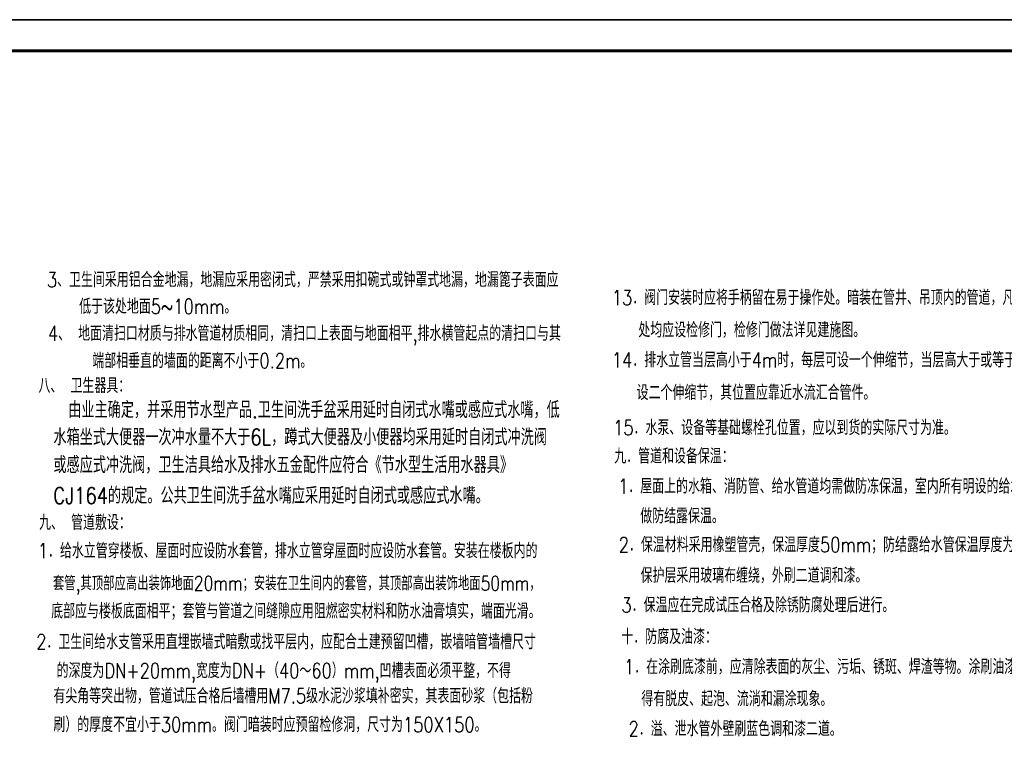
# Model space of a CAD drawing. Extents: x 687841 to 771941, y 252015 to 732780.
# Tile 98 of 99: x 711359 to 743030, y 678785 to 702065. Entities that reach past the tile are written whole.
import ezdxf

# ---------------------------------------------------------------- set-up
doc = ezdxf.new("R2010")
doc.units = 0
doc.header["$LTSCALE"] = 1000
doc.header["$MEASUREMENT"] = 0
doc.layers.get('0').update_dxf_attribs({"linetype": 'CONTINUOUS'})
doc.layers.add('PUB_TITLE', color=4, linetype='CONTINUOUS')
doc.styles.add('DIM', font='simplex.shx', dxfattribs={"width": 0.8, "bigfont": 'hztxt.shx'})
doc.styles.add('R1', font='simplex.shx', dxfattribs={"width": 0.8, "height": 300, "bigfont": 'hztxt.shx'})

# ---------------------------------------------------------------- blocks, each defined once
blk = doc.blocks.new('wrtgtg')
at = {"layer": 'PUB_TITLE'}
blk.add_line((-75296, 53559), (8804, 53559), dxfattribs=at)
blk.add_lwpolyline([(-75296, -5841), (8804, -5841), (8804, 53559), (-75296, 53559)], close=True, dxfattribs=at)
at = {"layer": 'PUB_TITLE', "const_width": 100}
blk.add_lwpolyline([(-72796, -4841), (7804, -4841), (7804, 52559), (-72796, 52559)], close=True, dxfattribs=at)

msp = doc.modelspace()

# ---------------------------------------------------------------- block references
msp.add_blockref('wrtgtg', (763136.5, 648506.3))

# ---------------------------------------------------------------- texts
at = {"width": 0.8}
for s, height, style, p in [('3、卫生间采用铝合金地漏，地漏应采用密闭式，严禁采用扣碗式或钟罩式地漏，地漏篦子表面应', 480, 'DIM', (712233.8, 693459.6)), ('本工程主体地上3层，框架结构，建筑高度11.40米，建筑面积为1791平方米,基底面积735.0', 480, 'DIM', (692953.3, 693218.6)), ('13．阀门安装时应将手柄留在易于操作处。暗装在管井、吊顶内的管道，凡设阀门及检查口', 480, 'DIM', (730406.4, 692884.2)), ('低于该处地面5~10mm。', 480, 'DIM', (713272, 692599.5)), ('处均应设检修门，检修门做法详见建施图。 ', 480, 'DIM', (731258.9, 691843.3)), ('4、 地面清扫口材质与排水管道材质相同，清扫口上表面与地面相平,排水横管起点的清扫口与其', 480, 'DIM', (712264, 691732.3)), ('     端部相垂直的墙面的距离不小于0.2m。', 480, 'DIM', (712264, 690853)), ('14．排水立管当层高小于4m时，每层可设一个伸缩节，当层高大于或等于4m时，每层', 480, 'DIM', (730406.4, 690878.6)), ('八、 卫生器具：', 480, 'DIM', (711963, 690052.3)), ('设二个伸缩节，其位置应靠近水流汇合管件。', 480, 'DIM', (731203.5, 689829.5)), ('    由业主确定，并采用节水型产品.卫生间洗手盆采用延时自闭式水嘴或感应式水嘴，低', 528, 'R1', (711661.7, 689249.7)), ('15．水泵、设备等基础螺栓孔位置，应以到货的实际尺寸为准。', 480, 'DIM', (730445.5, 688699.8)), ('水箱坐式大便器一次冲水量不大于6L，蹲式大便器及小便器均采用延时自闭式冲洗阀', 528, 'R1', (712443.1, 688371.8)), ('九．管道和设备保温：', 480, 'DIM', (730485.2, 687784.5)), ('或感应式冲洗阀，卫生洁具给水及排水五金配件应符合《节水型生活用水器具》', 528, 'R1', (712443.1, 687476.9)), ('1．屋面上的水箱、消防管、给水管道均需做防冻保温，室内所有明设的给水管及排水管均', 480, 'DIM', (730607, 686815.9)), ('CJ164的规定。公共卫生间洗手盆水嘴应采用延时自闭式或感应式水嘴。', 528, 'R1', (712443.1, 686490.6)), ('做防结露保温。', 480, 'DIM', (731321.2, 685857.8)), ('九、 管道敷设：', 480, 'DIM', (711981.3, 685648.3)), ('2．保温材料采用橡塑管壳，保温厚度50mm；防结露给水管保温厚度为20mm；', 480, 'DIM', (730627.1, 684933.1)), ('1．给水立管穿楼板、屋面时应设防水套管，排水立管穿屋面时应设防水套管。安装在楼板内的', 480, 'DIM', (711941.1, 684739)), ('保护层采用玻璃布缠绕，外刷二道调和漆。', 480, 'DIM', (731330.7, 683945.4)), ('套管,其顶部应高出装饰地面20mm；安装在卫生间内的套管，其顶部高出装饰地面50mm，', 456, 'DIM', (712427.2, 683703.9)), ('3．保温应在完成试压合格及除锈防腐处理后进行。', 480, 'DIM', (730715, 682993.7)), ('底部应与楼板底面相平；套管与管道之间缝隙应用阻燃密实材料和防水油膏填实，端面光滑。', 480, 'DIM', (712371.9, 682799.4)), ('十．防腐及油漆：', 480, 'DIM', (730715, 681974.2)), ('2．卫生间给水支管采用直埋嵌墙式暗敷或找平层内，应配合土建预留凹槽，嵌墙暗管墙槽尺寸', 480, 'DIM', (711890.1, 681811.2)), ('1．在涂刷底漆前，应清除表面的灰尘、污垢、锈斑、焊渣等物。涂刷油漆厚度应均匀，不', 480, 'DIM', (730796.7, 681007.9)), ('的深度为DN+20mm,宽度为DN+（40～60）mm,凹槽表面必须平整，不得', 480, 'DIM', (712546, 680883.3)), ('    根据建筑物使用性质及规范要求，本工程设计范围包括室内冷水给水系统、污废水排水', 480, 'DIM', (691674.5, 680600.6)), ('有尖角等突出物，管道试压合格后墙槽用M7.5级水泥沙浆填补密实，其表面砂浆（包括粉', 480, 'DIM', (712442.6, 680070.8)), ('得有脱皮、起泡、流淌和漏涂现象。', 480, 'DIM', (731355.8, 679976.3)), ('刷）的厚度不宜小于30mm。阀门暗装时应预留检修洞，尺寸为150X150。', 480, 'DIM', (712442.6, 679147.4)), ('2．溢、泄水管外壁刷蓝色调和漆二道。', 480, 'DIM', (730944.6, 679013))]:
    msp.add_text(s, height=height, dxfattribs=dict(at, style=style)).set_placement(p)

doc.saveas('drawing.dxf')
